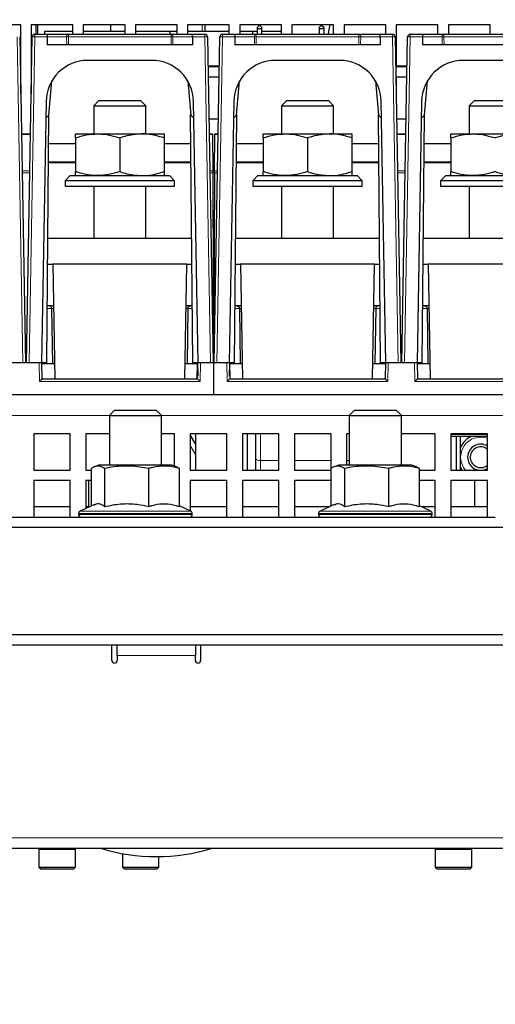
# Paper-space layout 'Blatt5' of a CAD drawing. Header units: millimetres. Extents: x 5 to 418, y 2 to 292.
# Tile 4 of 31: x 166 to 211, y 104 to 199. Entities that reach past the tile are written whole.
import ezdxf

# ---------------------------------------------------------------- set-up
doc = ezdxf.new("R2010")
doc.units = ezdxf.units.MM
doc.layers.add('SLD-0', color=7, linetype='Continuous')
doc.styles.add('SLDTEXTSTYLE1', font='TXT', dxfattribs={"width": 0.605})
doc.dimstyles.new('SLDDIMSTYLE6', dxfattribs={"dimtxt": 3.5, "dimasz": 3.302, "dimexe": 0, "dimexo": 0.0625, "dimgap": 0.875, "dimtad": 1, "dimlfac": 2, "dimrnd": 1e-09, "dimzin": 12, "dimdsep": 46, "dimtxsty": 'SLDTEXTSTYLE1', "dimsah": 1, "dimcen": 0.09, "dimadec": 0, "dimazin": 3, "dimtfac": 1, "dimtofl": 0, "dimtmove": 0, "dimatfit": 3, "dimfxl": 1, "dimfrac": 2, "dimtolj": 1, "dimtzin": 12, "dimarcsym": 0})

# ---------------------------------------------------------------- blocks, each defined once
blk = doc.blocks.new('_D_33')
at = {"layer": 'SLD-0', "color": 7}
for p, q in [((155.793, 125.169), (155.793, 95.168)), ((266.793, 125.169), (266.793, 95.168)), ((155.793, 96.168), (266.793, 96.168))]:
    blk.add_line(p, q, dxfattribs=at)
for centre, start, end in [((212.654, 98.854), 153.43495, 206.56505), ((209.931, 98.854), 333.43495, 26.56505)]:
    blk.add_arc(centre, 6.006, start, end, dxfattribs=at)
for points in [[(155.793, 96.168), (159.095, 95.66), (159.095, 96.676)], [(266.793, 96.168), (263.491, 96.676), (263.491, 95.66)]]:
    blk.add_solid(points, dxfattribs=at)
at = {"layer": 'SLD-0', "color": 7, "insert": (207.282, 100.68), "char_height": 3.5, "attachment_point": 1, "style": 'SLDTEXTSTYLE1'}
blk.add_mtext('222', dxfattribs=at)
blk = doc.blocks.new('_D_34')
at = {"layer": 'SLD-0', "color": 7}
for p, q in [((113.293, 145.918), (113.293, 87.575)), ((266.793, 125.169), (266.793, 87.575)), ((266.793, 88.575), (113.293, 88.575))]:
    blk.add_line(p, q, dxfattribs=at)
for points in [[(113.293, 88.575), (116.595, 88.067), (116.595, 89.083)], [(266.793, 88.575), (263.491, 89.083), (263.491, 88.067)]]:
    blk.add_solid(points, dxfattribs=at)
at = {"layer": 'SLD-0', "color": 7, "insert": (186.032, 93.087), "char_height": 3.5, "attachment_point": 1, "style": 'SLDTEXTSTYLE1'}
blk.add_mtext('307', dxfattribs=at)
blk = doc.blocks.new('_D_36')
at = {"layer": 'SLD-0', "color": 7}
for p, q in [((113.293, 153.905), (113.293, 269.669)), ((309.293, 153.905), (309.293, 269.669)), ((113.293, 268.669), (309.293, 268.669))]:
    blk.add_line(p, q, dxfattribs=at)
for points in [[(113.293, 268.669), (116.595, 268.161), (116.595, 269.177)], [(309.293, 268.669), (305.991, 269.177), (305.991, 268.161)]]:
    blk.add_solid(points, dxfattribs=at)
at = {"layer": 'SLD-0', "color": 7, "insert": (207.282, 273.18), "char_height": 3.5, "attachment_point": 1, "style": 'SLDTEXTSTYLE1'}
blk.add_mtext('392', dxfattribs=at)

psp = doc.layouts.new('Blatt5')

# ---------------------------------------------------------------- linework, layer by layer
at = {"color": 7, "linetype": 'Continuous', "lineweight": 25}
for p, q in [((165.7926, 198.1183), (161.7926, 198.1183)), ((165.7926, 194.1183), (165.7926, 198.1183)), ((170.7926, 198.1183), (166.7926, 198.1183)), ((166.7926, 198.1183), (166.7926, 194.1183)), ((167.2676, 197.2183), (167.2676, 198.1183)), ((167.4426, 197.2183), (167.4426, 198.1183)), ((168.0926, 197.2183), (168.0926, 197.5183)), ((168.0926, 197.5183), (170.7926, 197.5183)), ((170.7926, 197.2183), (170.7926, 198.1183)), ((175.7926, 198.1183), (171.7926, 198.1183)), ((171.7926, 198.1183), (171.7926, 197.2183)), ((171.7926, 197.5183), (175.7926, 197.5183)), ((174.4426, 197.5183), (174.4426, 198.1183)), ((175.7926, 197.2183), (175.7926, 198.1183)), ((180.7926, 198.1183), (176.7926, 198.1183)), ((176.7926, 198.1183), (176.7926, 197.2183)), ((176.7926, 197.5183), (180.0926, 197.5183)), ((180.0926, 197.5183), (180.7926, 197.5183)), ((180.0926, 197.5183), (180.0926, 197.2183)), ((180.7926, 197.2183), (180.7926, 198.1183)), ((185.7926, 198.1183), (181.7926, 198.1183)), ((181.7926, 198.1183), (181.7926, 197.2183)), ((181.7926, 197.5183), (185.7926, 197.5183)), ((183.4426, 198.1183), (183.4426, 197.5183)), ((185.7926, 197.2183), (185.7926, 198.1183)), ((190.7926, 198.1183), (186.7926, 198.1183)), ((186.7926, 198.1183), (186.7926, 197.2183)), ((186.7926, 197.5183), (188.0442, 197.5183)), ((188.0442, 197.2183), (188.0442, 197.5183)), ((188.0442, 197.5183), (188.4926, 197.5183)), ((188.6926, 198.1013), (188.4926, 197.9013)), ((188.4926, 197.7779), (188.4926, 197.9013)), ((188.4926, 197.7779), (188.8926, 197.7779)), ((188.4926, 197.2183), (188.4926, 197.7779)), ((188.6926, 198.1013), (188.8926, 197.9013)), ((188.8926, 197.9013), (188.8926, 197.7779)), ((188.8926, 197.7779), (188.8926, 197.2183)), ((188.8926, 197.5183), (190.7926, 197.5183)), ((190.7926, 197.2183), (190.7926, 198.1183)), ((195.7926, 198.1183), (191.7926, 198.1183)), ((191.7926, 198.1183), (191.7926, 197.2183)), ((194.4426, 197.9013), (194.6426, 198.1013)), ((194.4426, 197.7779), (194.4426, 197.9013)), ((194.4426, 197.7779), (194.8426, 197.7779)), ((194.4426, 197.2183), (194.4426, 197.7779)), ((194.6426, 198.1013), (194.8426, 197.9013)), ((194.8426, 197.9013), (194.8426, 197.7779)), ((194.8426, 197.7779), (194.8426, 197.2183)), ((195.7926, 197.2183), (195.7926, 198.1183)), ((200.7926, 198.1183), (196.7926, 198.1183)), ((196.7926, 198.1183), (196.7926, 197.2183)), ((200.7926, 197.2183), (200.7926, 198.1183)), ((205.7926, 198.1183), (201.7926, 198.1183)), ((201.7926, 198.1183), (201.7926, 194.1183)), ((205.7926, 197.2183), (205.7926, 198.1183)), ((210.7926, 198.1183), (206.7926, 198.1183)), ((206.7926, 198.1183), (206.7926, 197.2183)), ((210.7926, 197.2183), (210.7926, 198.1183)), ((165.697, 196.9727), (166.2426, 165.7183)), ((166.3426, 165.7183), (166.8881, 196.9727)), ((167.1381, 197.2183), (168.4231, 197.2183)), ((168.3196, 196.964), (168.325, 196.2183)), ((168.4231, 197.2183), (170.3733, 197.2183)), ((170.3733, 197.2183), (180.2119, 197.2183)), ((180.2119, 197.2183), (182.1621, 197.2183)), ((182.1621, 197.2183), (183.4471, 197.2183)), ((182.2656, 196.964), (182.2602, 196.2183)), ((183.697, 196.9727), (184.2426, 165.7183)), ((184.3426, 165.7183), (184.8881, 196.9727)), ((185.1381, 197.2183), (186.4231, 197.2183)), ((186.3196, 196.964), (186.325, 196.2183)), ((186.4231, 197.2183), (188.3733, 197.2183)), ((188.3733, 197.2183), (198.2119, 197.2183)), ((198.2119, 197.2183), (200.1621, 197.2183)), ((200.1621, 197.2183), (201.4471, 197.2183)), ((200.2656, 196.964), (200.2602, 196.2183)), ((201.697, 196.9727), (202.2426, 165.7183)), ((202.3426, 165.7183), (202.8881, 196.9727)), ((203.1381, 197.2183), (204.4231, 197.2183)), ((204.3196, 196.964), (204.325, 196.2183)), ((204.4231, 197.2183), (206.3733, 197.2183)), ((206.3733, 197.2183), (216.2119, 197.2183)), ((170.2019, 196.2183), (168.325, 196.2183)), ((170.3787, 196.2183), (170.2019, 196.2183)), ((180.2065, 196.2183), (170.3787, 196.2183)), ((180.3833, 196.2183), (180.2065, 196.2183)), ((182.2602, 196.2183), (180.3833, 196.2183)), ((188.2019, 196.2183), (186.325, 196.2183)), ((188.3787, 196.2183), (188.2019, 196.2183)), ((198.2065, 196.2183), (188.3787, 196.2183)), ((198.3833, 196.2183), (198.2065, 196.2183)), ((200.2602, 196.2183), (198.3833, 196.2183)), ((206.2019, 196.2183), (204.325, 196.2183)), ((206.3787, 196.2183), (206.2019, 196.2183)), ((216.2065, 196.2183), (206.3787, 196.2183)), ((178.3556, 194.7183), (172.2296, 194.7183)), ((196.3556, 194.7183), (190.2296, 194.7183)), ((214.3556, 194.7183), (208.2296, 194.7183)), ((165.7926, 194.1683), (165.746, 194.1683)), ((165.7469, 194.1183), (165.7926, 194.1183)), ((166.8392, 194.1683), (166.7926, 194.1683)), ((166.7926, 194.1183), (166.8383, 194.1183)), ((184.8392, 194.1683), (183.746, 194.1683)), ((183.7469, 194.1183), (184.8383, 194.1183)), ((202.8392, 194.1683), (201.7926, 194.1683)), ((201.7926, 194.1183), (202.8383, 194.1183)), ((165.7926, 193.1183), (165.7643, 193.1183)), ((165.7926, 191.4988), (165.7926, 193.1183)), ((166.8209, 193.1183), (166.7926, 193.1183)), ((166.7926, 193.1183), (166.7926, 191.4988)), ((168.4942, 189.4683), (168.7809, 192.7447)), ((181.8043, 192.7447), (182.091, 189.4683)), ((184.8209, 193.1183), (183.7643, 193.1183)), ((186.4942, 189.4683), (186.7809, 192.7447)), ((199.8043, 192.7447), (200.091, 189.4683)), ((202.8209, 193.1183), (201.7926, 193.1183)), ((201.7926, 193.1183), (201.7926, 191.4988)), ((204.4942, 189.4683), (204.7809, 192.7447)), ((168.2302, 190.7881), (167.7926, 165.7183)), ((173.2926, 190.8683), (172.7926, 190.3683)), ((173.2926, 190.8683), (177.2926, 190.8683)), ((177.7926, 190.3683), (177.2926, 190.8683)), ((182.7926, 165.7183), (182.355, 190.7881)), ((186.2302, 190.7881), (185.7926, 165.7183)), ((191.2926, 190.8683), (190.7926, 190.3683)), ((191.2926, 190.8683), (195.2926, 190.8683)), ((195.7926, 190.3683), (195.2926, 190.8683)), ((200.7926, 165.7183), (200.355, 190.7881)), ((204.2302, 190.7881), (203.7926, 165.7183)), ((209.2926, 190.8683), (208.7926, 190.3683)), ((209.2926, 190.8683), (213.2926, 190.8683)), ((172.7926, 190.3683), (172.7926, 187.6683)), ((172.7926, 190.3683), (177.7926, 190.3683)), ((177.7926, 187.6683), (177.7926, 190.3683)), ((190.7926, 190.3683), (190.7926, 187.6683)), ((190.7926, 190.3683), (195.7926, 190.3683)), ((195.7926, 187.6683), (195.7926, 190.3683)), ((208.7926, 190.3683), (208.7926, 187.6683)), ((208.7926, 190.3683), (213.7926, 190.3683)), ((168.202, 189.1762), (168.4942, 189.4683)), ((168.2926, 165.7183), (168.5005, 189.54)), ((182.2926, 165.7183), (182.0847, 189.54)), ((182.091, 189.4683), (182.3831, 189.1762)), ((183.8341, 189.1183), (184.751, 189.1183)), ((186.202, 189.1762), (186.4942, 189.4683)), ((186.2926, 165.7183), (186.5005, 189.54)), ((200.2926, 165.7183), (200.0847, 189.54)), ((200.091, 189.4683), (200.3831, 189.1762)), ((201.8341, 189.1183), (202.751, 189.1183)), ((204.202, 189.1762), (204.4942, 189.4683)), ((204.2926, 165.7183), (204.5005, 189.54)), ((165.8594, 187.6683), (166.7257, 187.6683)), ((171.0426, 187.6683), (173.1676, 187.6683)), ((171.0426, 187.2887), (171.0426, 184.0479)), ((173.1676, 187.6683), (177.4176, 187.6683)), ((175.2926, 187.2887), (175.2926, 184.0479)), ((177.4176, 187.6683), (179.5426, 187.6683)), ((179.5426, 187.2887), (179.5426, 184.0479)), ((183.8594, 187.6683), (184.1835, 187.6683)), ((184.1838, 187.5951), (184.199, 184.1128)), ((184.3862, 184.1128), (184.4014, 187.5951)), ((184.4017, 187.6683), (184.7257, 187.6683)), ((189.0426, 187.6683), (191.1676, 187.6683)), ((189.0426, 187.2887), (189.0426, 184.0479)), ((191.1676, 187.6683), (195.4176, 187.6683)), ((193.2926, 187.2887), (193.2926, 184.0479)), ((195.4176, 187.6683), (197.5426, 187.6683)), ((197.5426, 187.2887), (197.5426, 184.0479)), ((201.8594, 187.6683), (202.7257, 187.6683)), ((207.0426, 187.6683), (209.1676, 187.6683)), ((207.0426, 187.2887), (207.0426, 184.0479)), ((209.1676, 187.6683), (213.4176, 187.6683)), ((171.0426, 186.7183), (168.4759, 186.7183)), ((182.1093, 186.7183), (179.5426, 186.7183)), ((189.0426, 186.7183), (186.4758, 186.7183)), ((200.1093, 186.7183), (197.5426, 186.7183)), ((207.0426, 186.7183), (204.4759, 186.7183)), ((184.1924, 185.6183), (184.3927, 185.6183)), ((168.4601, 184.9183), (169.0425, 184.9183)), ((168.7926, 184.9683), (168.4606, 184.9683)), ((171.0426, 184.9683), (168.7926, 184.9683)), ((168.7926, 184.9183), (168.7935, 184.9683)), ((169.0425, 184.9183), (171.0426, 184.9183)), ((181.7926, 184.9683), (179.5426, 184.9683)), ((179.5426, 184.9183), (181.5426, 184.9183)), ((181.5426, 184.9183), (182.125, 184.9183)), ((181.7917, 184.9683), (181.7926, 184.9183)), ((182.1246, 184.9683), (181.7926, 184.9683)), ((186.4601, 184.9183), (187.0425, 184.9183)), ((186.7926, 184.9683), (186.4606, 184.9683)), ((189.0426, 184.9683), (186.7926, 184.9683)), ((186.7926, 184.9183), (186.7935, 184.9683)), ((187.0425, 184.9183), (189.0426, 184.9183)), ((199.7926, 184.9683), (197.5426, 184.9683)), ((197.5426, 184.9183), (199.5426, 184.9183)), ((199.5426, 184.9183), (200.125, 184.9183)), ((199.7917, 184.9683), (199.7926, 184.9183)), ((200.1246, 184.9683), (199.7926, 184.9683)), ((204.4601, 184.9183), (205.0425, 184.9183)), ((204.7926, 184.9683), (204.4606, 184.9683)), ((207.0426, 184.9683), (204.7926, 184.9683)), ((204.7926, 184.9183), (204.7935, 184.9683)), ((205.0425, 184.9183), (207.0426, 184.9183)), ((170.5426, 183.6683), (170.0426, 183.1683)), ((170.0426, 183.1683), (170.0426, 182.6683)), ((180.5426, 183.1683), (170.0426, 183.1683)), ((170.5426, 183.6683), (180.0426, 183.6683)), ((180.5426, 183.1683), (180.0426, 183.6683)), ((180.5426, 182.6683), (180.5426, 183.1683)), ((184.1998, 183.9404), (184.2926, 162.6683)), ((184.3854, 183.9404), (184.2926, 162.6683)), ((188.5426, 183.6683), (188.0426, 183.1683)), ((188.0426, 183.1683), (188.0426, 182.6683)), ((198.5426, 183.1683), (188.0426, 183.1683)), ((188.5426, 183.6683), (198.0426, 183.6683)), ((198.5426, 183.1683), (198.0426, 183.6683)), ((198.5426, 182.6683), (198.5426, 183.1683)), ((206.5426, 183.6683), (206.0426, 183.1683)), ((206.0426, 183.1683), (206.0426, 182.6683)), ((216.5426, 183.1683), (206.0426, 183.1683)), ((206.5426, 183.6683), (216.0426, 183.6683)), ((170.0426, 182.6683), (180.5426, 182.6683)), ((172.7926, 182.6683), (172.7926, 177.6683)), ((177.7926, 177.6683), (177.7926, 182.6683)), ((188.0426, 182.6683), (198.5426, 182.6683)), ((190.7926, 182.6683), (190.7926, 177.6683)), ((195.7926, 177.6683), (195.7926, 182.6683)), ((206.0426, 182.6683), (216.5426, 182.6683)), ((208.7926, 182.6683), (208.7926, 177.6683)), ((184.2078, 182.0933), (184.3773, 182.0933)), ((184.3715, 180.7433), (184.2137, 180.7433)), ((184.3677, 179.8933), (184.2174, 179.8933)), ((184.2188, 179.5683), (184.3663, 179.5683)), ((168.3969, 177.6683), (182.1883, 177.6683)), ((186.3969, 177.6683), (200.1883, 177.6683)), ((204.3969, 177.6683), (218.1883, 177.6683)), ((168.3751, 175.1683), (168.8608, 175.1683)), ((181.7244, 175.1683), (168.8608, 175.1683)), ((168.8608, 175.1683), (169.0528, 164.1683)), ((181.5324, 164.1683), (181.7244, 175.1683)), ((181.7244, 175.1683), (182.2101, 175.1683)), ((186.3751, 175.1683), (186.8608, 175.1683)), ((199.7244, 175.1683), (186.8608, 175.1683)), ((186.8608, 175.1683), (187.0528, 164.1683)), ((199.5324, 164.1683), (199.7244, 175.1683)), ((199.7244, 175.1683), (200.2101, 175.1683)), ((204.3751, 175.1683), (204.8608, 175.1683)), ((217.7244, 175.1683), (204.8608, 175.1683)), ((204.8608, 175.1683), (205.0528, 164.1683)), ((168.9306, 171.1683), (168.3401, 171.1683)), ((168.7548, 170.9227), (168.836, 165.6683)), ((182.245, 171.1683), (181.6546, 171.1683)), ((181.8303, 170.9227), (181.7492, 165.6683)), ((184.3293, 171.0874), (184.2559, 171.0874)), ((186.9306, 171.1683), (186.3401, 171.1683)), ((186.7548, 170.9227), (186.836, 165.6683)), ((200.245, 171.1683), (199.6546, 171.1683)), ((199.8303, 170.9227), (199.7492, 165.6683)), ((204.9306, 171.1683), (204.3401, 171.1683)), ((204.7548, 170.9227), (204.836, 165.6683)), ((165.9925, 165.7183), (164.7926, 165.7183)), ((166.2426, 165.7183), (165.9925, 165.7183)), ((166.5927, 165.7183), (166.3426, 165.7183)), ((167.7926, 165.7183), (166.5927, 165.7183)), ((168.2926, 165.7183), (167.7926, 165.7183)), ((167.8007, 165.7183), (167.8278, 164.1683)), ((167.8016, 165.6683), (168.836, 165.6683)), ((168.836, 165.6683), (169.0266, 165.6683)), ((181.5586, 165.6683), (181.7492, 165.6683)), ((181.7492, 165.6683), (182.7402, 165.6683)), ((182.7926, 165.7183), (182.2926, 165.7183)), ((182.714, 164.1683), (182.7402, 165.6683)), ((182.7393, 165.7183), (182.7619, 164.4265)), ((182.7574, 164.1683), (182.7844, 165.7183)), ((183.9925, 165.7183), (182.7926, 165.7183)), ((184.2426, 165.7183), (183.9925, 165.7183)), ((184.5927, 165.7183), (184.3426, 165.7183)), ((185.7926, 165.7183), (184.5927, 165.7183)), ((186.2926, 165.7183), (185.7926, 165.7183)), ((185.8007, 165.7183), (185.8278, 164.1683)), ((185.8233, 164.4265), (185.8458, 165.7183)), ((185.845, 165.6683), (186.836, 165.6683)), ((185.8711, 164.1683), (185.845, 165.6683)), ((186.836, 165.6683), (187.0266, 165.6683)), ((199.5586, 165.6683), (199.7492, 165.6683)), ((199.7492, 165.6683), (200.7836, 165.6683)), ((200.7926, 165.7183), (200.2926, 165.7183)), ((200.7574, 164.1683), (200.7844, 165.7183)), ((201.9925, 165.7183), (200.7926, 165.7183)), ((202.2426, 165.7183), (201.9925, 165.7183)), ((202.5927, 165.7183), (202.3426, 165.7183)), ((203.7926, 165.7183), (202.5927, 165.7183)), ((204.2926, 165.7183), (203.7926, 165.7183)), ((203.8007, 165.7183), (203.8278, 164.1683)), ((203.8016, 165.6683), (204.836, 165.6683)), ((204.836, 165.6683), (205.0266, 165.6683)), ((167.8277, 164.1683), (182.7574, 164.1683)), ((185.8277, 164.1683), (200.7574, 164.1683)), ((203.8277, 164.1683), (218.7574, 164.1683)), ((130.2926, 162.6683), (184.2926, 162.6683)), ((184.2926, 162.6683), (238.2926, 162.6683)), ((174.7926, 161.1683), (174.2926, 160.6683)), ((174.2926, 160.6683), (174.2926, 155.9183)), ((174.2926, 160.6683), (179.2926, 160.6683)), ((174.7926, 161.1683), (178.7926, 161.1683)), ((179.2926, 160.6683), (178.7926, 161.1683)), ((179.2926, 155.9183), (179.2926, 160.6683)), ((197.7926, 161.1683), (197.2926, 160.6683)), ((197.2926, 160.6683), (197.2926, 155.9183)), ((197.2926, 160.6683), (202.2926, 160.6683)), ((197.7926, 161.1683), (201.7926, 161.1683)), ((202.2926, 160.6683), (201.7926, 161.1683)), ((202.2926, 155.9183), (202.2926, 160.6683)), ((170.5426, 158.9183), (167.0426, 158.9183)), ((167.0426, 158.9183), (167.0426, 155.4183)), ((170.5426, 155.4183), (170.5426, 158.9183)), ((174.2926, 158.9183), (172.0426, 158.9183)), ((172.0426, 158.9183), (172.0426, 155.4183)), ((180.5426, 158.9183), (179.2926, 158.9183)), ((180.5426, 155.8183), (180.5426, 158.9183)), ((185.5426, 158.9183), (182.0426, 158.9183)), ((182.0426, 158.9183), (182.0426, 155.4183)), ((182.5426, 157.9375), (182.0426, 158.8035)), ((182.5426, 158.9183), (182.5426, 155.4183)), ((185.5426, 155.4183), (185.5426, 158.9183)), ((190.5426, 158.9183), (187.0426, 158.9183)), ((187.0426, 158.9183), (187.0426, 155.4183)), ((187.5426, 155.4183), (187.5426, 158.9183)), ((188.2926, 158.9183), (188.2926, 156.5552)), ((190.5426, 155.4183), (190.5426, 158.9183)), ((195.5426, 158.9183), (192.0426, 158.9183)), ((192.0426, 158.9183), (192.0426, 155.4183)), ((195.5426, 155.4183), (195.5426, 158.9183)), ((197.2926, 158.9183), (197.0426, 158.9183)), ((197.0426, 158.9183), (197.0426, 155.9183)), ((205.5426, 158.9183), (202.2926, 158.9183)), ((205.5426, 155.4183), (205.5426, 158.9183)), ((210.5426, 158.9183), (207.0426, 158.9183)), ((207.0426, 158.9183), (207.0426, 155.4183)), ((210.5426, 158.8433), (207.0426, 158.8433)), ((210.5426, 158.6683), (207.0426, 158.6683)), ((207.5426, 158.9183), (207.5426, 158.8433)), ((207.5426, 158.6683), (207.5426, 155.4183)), ((207.9426, 158.8433), (207.9426, 158.9183)), ((207.9426, 155.4183), (207.9426, 158.6683)), ((210.5426, 155.4183), (210.5426, 158.9183)), ((173.2926, 155.9183), (172.855, 155.7433)), ((174.4197, 155.9183), (173.2926, 155.9183)), ((180.2926, 155.9183), (174.4197, 155.9183)), ((180.7302, 155.7433), (180.2926, 155.9183)), ((188.2926, 156.5552), (188.2926, 155.4183)), ((196.2926, 155.9183), (195.855, 155.7433)), ((197.4197, 155.9183), (196.2926, 155.9183)), ((203.2926, 155.9183), (197.4197, 155.9183)), ((203.7302, 155.7433), (203.2926, 155.9183)), ((167.0426, 155.4183), (170.5426, 155.4183)), ((172.0426, 155.4183), (172.5681, 155.4183)), ((172.5681, 151.9898), (172.5681, 155.5863)), ((173.8569, 151.9405), (173.8569, 155.5863)), ((178.0814, 151.9405), (178.0814, 155.5863)), ((181.017, 151.9405), (181.017, 155.5863)), ((182.0426, 155.4183), (185.5426, 155.4183)), ((187.0426, 155.4183), (190.5426, 155.4183)), ((192.0426, 155.4183), (195.5426, 155.4183)), ((195.5681, 151.9898), (195.5681, 155.5863)), ((196.8569, 151.9405), (196.8569, 155.5863)), ((201.0814, 151.9405), (201.0814, 155.5863)), ((204.017, 151.9405), (204.017, 155.5863)), ((204.017, 155.4183), (205.5426, 155.4183)), ((207.0426, 155.4183), (210.5426, 155.4183)), ((208.1127, 155.4183), (207.9426, 155.7049)), ((170.5426, 154.4183), (167.0426, 154.4183)), ((167.0426, 154.4183), (167.0426, 150.9183)), ((170.5426, 150.9183), (170.5426, 154.4183)), ((172.5681, 154.4183), (172.0426, 154.4183)), ((172.0426, 154.4183), (172.0426, 151.7447)), ((172.2926, 154.4183), (172.2926, 151.9183)), ((185.5426, 154.4183), (182.0426, 154.4183)), ((182.0426, 154.4183), (182.0426, 151.5116)), ((185.5426, 150.9183), (185.5426, 154.4183)), ((190.5426, 154.4183), (187.0426, 154.4183)), ((187.0426, 154.4183), (187.0426, 150.9183)), ((190.5426, 150.9183), (190.5426, 154.4183)), ((195.5426, 154.4183), (192.0426, 154.4183)), ((192.0426, 154.4183), (192.0426, 150.9183)), ((195.5426, 151.9779), (195.5426, 154.4183)), ((205.5426, 154.4183), (204.017, 154.4183)), ((205.5426, 150.9183), (205.5426, 154.4183)), ((210.5426, 154.4183), (207.0426, 154.4183)), ((207.0426, 154.4183), (207.0426, 150.9183)), ((209.2926, 154.4183), (209.2926, 151.9183)), ((210.5426, 150.9183), (210.5426, 154.4183)), ((172.8537, 152.123), (171.4869, 151.4856)), ((195.8537, 152.123), (194.4869, 151.4856)), ((170.5426, 151.9183), (167.0426, 151.9183)), ((171.3426, 151.2591), (171.3426, 151.1683)), ((172.4148, 151.9183), (172.0426, 151.9183)), ((182.0982, 151.4856), (181.017, 151.9898)), ((185.5426, 151.9183), (182.0426, 151.9183)), ((182.2426, 151.1683), (182.2426, 151.2591)), ((190.5426, 151.9183), (187.0426, 151.9183)), ((195.4148, 151.9183), (192.0426, 151.9183)), ((194.3426, 151.2591), (194.3426, 151.1683)), ((205.0982, 151.4856), (204.017, 151.9898)), ((205.5426, 151.9183), (204.1703, 151.9183)), ((205.2426, 151.1683), (205.2426, 151.2591)), ((210.5426, 151.9183), (207.0426, 151.9183)), ((155.7926, 150.9183), (211.2926, 150.9183)), ((182.0426, 150.9234), (182.0426, 150.9183)), ((272.7926, 149.9183), (149.7926, 149.9183)), ((126.0426, 139.6683), (296.5426, 139.6683)), ((126.0426, 138.6683), (296.5426, 138.6683)), ((174.5426, 137.1683), (174.5426, 138.6683)), ((175.0426, 137.6683), (175.0426, 138.6683)), ((182.5426, 138.6683), (182.5426, 137.6683)), ((183.0426, 138.6683), (183.0426, 137.1683)), ((175.0426, 137.6683), (175.0426, 137.1683)), ((182.5426, 137.1683), (182.5426, 137.6683)), ((137.2926, 119.1683), (285.2926, 119.1683)), ((167.5426, 119.1683), (167.5426, 119.0683)), ((167.5426, 119.0683), (167.5426, 117.3683)), ((171.0426, 119.0683), (171.0426, 119.1683)), ((171.0426, 117.3683), (171.0426, 119.0683)), ((205.5426, 119.1683), (205.5426, 119.0683)), ((205.5426, 119.0683), (205.5426, 117.3683)), ((209.0426, 119.0683), (209.0426, 119.1683)), ((209.0426, 117.3683), (209.0426, 119.0683)), ((175.5426, 118.6567), (175.5426, 117.3683)), ((179.0426, 117.3683), (179.0426, 118.37)), ((167.5426, 117.3683), (167.7426, 117.1683)), ((167.5426, 117.3683), (171.0426, 117.3683)), ((170.8426, 117.1683), (167.7426, 117.1683)), ((170.8426, 117.1683), (171.0426, 117.3683)), ((175.5426, 117.3683), (175.7426, 117.1683)), ((175.5426, 117.3683), (179.0426, 117.3683)), ((178.8426, 117.1683), (175.7426, 117.1683)), ((178.8426, 117.1683), (179.0426, 117.3683)), ((205.5426, 117.3683), (205.7426, 117.1683)), ((205.5426, 117.3683), (209.0426, 117.3683)), ((208.8426, 117.1683), (205.7426, 117.1683)), ((208.8426, 117.1683), (209.0426, 117.3683))]:
    psp.add_line(p, q, dxfattribs=at)
at = {"color": 7, "linetype": 'Continuous', "lineweight": 18}
for p, q in [((183.1948, 197.5183), (183.1948, 198.1183)), ((165.9925, 165.7183), (165.4471, 196.964)), ((167.1381, 196.964), (166.5927, 165.7183)), ((167.1381, 196.964), (167.1381, 197.2183)), ((168.3196, 196.964), (167.1381, 196.964)), ((170.1965, 196.964), (168.3196, 196.964)), ((170.2019, 196.2183), (170.1965, 196.964)), ((170.3733, 196.964), (170.3733, 197.2183)), ((180.2119, 196.964), (170.3733, 196.964)), ((170.3733, 196.964), (170.3787, 196.2183)), ((180.2065, 196.2183), (180.2119, 196.964)), ((180.2119, 196.964), (180.2119, 197.2183)), ((180.3886, 196.964), (180.3833, 196.2183)), ((182.2656, 196.964), (180.3886, 196.964)), ((183.4471, 196.964), (182.2656, 196.964)), ((183.4471, 197.2183), (183.4471, 196.964)), ((183.9925, 165.7183), (183.4471, 196.964)), ((185.1381, 196.964), (184.5927, 165.7183)), ((185.1381, 196.964), (185.1381, 197.2183)), ((186.3196, 196.964), (185.1381, 196.964)), ((188.1965, 196.964), (186.3196, 196.964)), ((188.2019, 196.2183), (188.1965, 196.964)), ((188.3733, 196.964), (188.3733, 197.2183)), ((198.2119, 196.964), (188.3733, 196.964)), ((188.3733, 196.964), (188.3787, 196.2183)), ((198.2065, 196.2183), (198.2119, 196.964)), ((198.2119, 196.964), (198.2119, 197.2183)), ((198.3886, 196.964), (198.3833, 196.2183)), ((200.2656, 196.964), (198.3886, 196.964)), ((201.4471, 196.964), (200.2656, 196.964)), ((201.4471, 197.2183), (201.4471, 196.964)), ((201.9925, 165.7183), (201.4471, 196.964)), ((203.1381, 196.964), (202.5927, 165.7183)), ((203.1381, 196.964), (203.1381, 197.2183)), ((204.3196, 196.964), (203.1381, 196.964)), ((206.1965, 196.964), (204.3196, 196.964)), ((206.2019, 196.2183), (206.1965, 196.964)), ((206.3733, 196.964), (206.3733, 197.2183)), ((216.2119, 196.964), (206.3733, 196.964)), ((206.3733, 196.964), (206.3787, 196.2183)), ((166.7244, 187.5951), (165.8607, 187.5951)), ((184.1838, 187.5951), (183.8607, 187.5951)), ((184.7244, 187.5951), (184.4014, 187.5951)), ((202.7244, 187.5951), (201.8607, 187.5951)), ((165.9215, 184.1128), (166.6637, 184.1128)), ((169.0434, 184.9683), (169.0425, 184.9183)), ((181.5426, 184.9183), (181.5418, 184.9683)), ((183.9215, 184.1128), (184.199, 184.1128)), ((184.3862, 184.1128), (184.6637, 184.1128)), ((187.0434, 184.9683), (187.0425, 184.9183)), ((199.5426, 184.9183), (199.5418, 184.9683)), ((201.9215, 184.1128), (202.6637, 184.1128)), ((205.0434, 184.9683), (205.0425, 184.9183)), ((166.6607, 183.9404), (165.9245, 183.9404)), ((184.1998, 183.9404), (183.9245, 183.9404)), ((184.6607, 183.9404), (184.3854, 183.9404)), ((202.6607, 183.9404), (201.9245, 183.9404)), ((184.3651, 179.2933), (184.22, 179.2933)), ((184.223, 178.615), (184.3622, 178.615)), ((184.2239, 178.4043), (184.3612, 178.4043)), ((168.7548, 170.9227), (168.338, 170.9227)), ((168.9349, 170.9227), (168.7548, 170.9227)), ((181.8303, 170.9227), (181.6503, 170.9227)), ((182.2472, 170.9227), (181.8303, 170.9227)), ((186.7548, 170.9227), (186.338, 170.9227)), ((186.9349, 170.9227), (186.7548, 170.9227)), ((199.8303, 170.9227), (199.6503, 170.9227)), ((200.2472, 170.9227), (199.8303, 170.9227)), ((204.7548, 170.9227), (204.338, 170.9227)), ((204.9349, 170.9227), (204.7548, 170.9227)), ((167.5821, 163.9227), (167.5508, 165.7183)), ((183.0344, 165.7183), (183.0031, 163.9227)), ((185.5821, 163.9227), (185.5508, 165.7183)), ((201.0344, 165.7183), (201.0031, 163.9227)), ((203.5821, 163.9227), (203.5508, 165.7183)), ((183.0031, 163.9227), (167.5821, 163.9227)), ((201.0031, 163.9227), (185.5821, 163.9227)), ((219.0031, 163.9227), (203.5821, 163.9227)), ((131.6926, 160.6683), (174.2926, 160.6683)), ((179.2926, 160.6683), (197.2926, 160.6683)), ((202.2926, 160.6683), (220.2926, 160.6683)), ((188.7926, 158.9183), (188.7926, 156.3439)), ((182.5426, 156.9375), (182.0426, 157.8035)), ((190.5426, 156.3439), (188.7926, 156.3439)), ((188.7926, 156.3439), (188.7926, 155.4183)), ((195.5426, 156.3439), (192.0426, 156.3439)), ((197.2926, 156.3439), (197.0426, 156.3439)), ((182.2426, 151.2591), (171.3426, 151.2591)), ((171.3426, 151.1683), (182.2426, 151.1683)), ((171.4869, 151.4856), (182.0982, 151.4856)), ((205.2426, 151.2591), (194.3426, 151.2591)), ((194.3426, 151.1683), (205.2426, 151.1683)), ((194.4869, 151.4856), (205.0982, 151.4856)), ((182.5426, 137.6683), (175.0426, 137.6683)), ((137.2926, 120.1683), (285.2926, 120.1683)), ((171.0426, 119.0683), (167.5426, 119.0683)), ((209.0426, 119.0683), (205.5426, 119.0683))]:
    psp.add_line(p, q, dxfattribs=at)
at = {"color": 7, "linetype": 'Continuous', "lineweight": 25, "flags": 128}
for points in [[(195.3102, 197.2183), (195.341, 197.5128), (195.4533, 198.1183)], [(184.1835, 187.6683), (184.1835, 187.6635), (184.1836, 187.6493), (184.1837, 187.6262), (184.1838, 187.5951)], [(184.4014, 187.5951), (184.4015, 187.6262), (184.4016, 187.6493), (184.4016, 187.6635), (184.4017, 187.6683)], [(184.199, 184.1128), (184.1992, 184.0758), (184.1994, 184.0337), (184.1996, 183.988), (184.1998, 183.9404)], [(184.3854, 183.9404), (184.3856, 183.988), (184.3858, 184.0337), (184.386, 184.0758), (184.3862, 184.1128)]]:
    psp.add_lwpolyline(points, dxfattribs=at)
at = {"color": 7, "linetype": 'Continuous', "lineweight": 18, "flags": 128}
psp.add_lwpolyline([(188.7926, 156.3439), (188.695, 156.348), (188.6012, 156.36), (188.5148, 156.3795), (188.439, 156.4058), (188.3769, 156.4378), (188.3306, 156.4744), (188.3022, 156.514), (188.2926, 156.5552)], dxfattribs=at)
at = {"color": 7, "linetype": 'Continuous', "lineweight": 25}
for centre, radius, start, end in [((167.1381, 196.9683), 0.25, 90, 179), ((183.4471, 196.9683), 0.25, 1, 90), ((185.1381, 196.9683), 0.25, 90, 179), ((201.4471, 196.9683), 0.25, 1, 90), ((203.1381, 196.9683), 0.25, 90, 179), ((172.2296, 190.7183), 4, 90, 179), ((178.3556, 190.7183), 4, 1, 90), ((190.2296, 190.7183), 4, 90, 179), ((196.3556, 190.7183), 4, 1, 90), ((208.2296, 190.7183), 4, 90, 179), ((209.8926, 156.6683), 2.175, 113.141041, 153.708445), ((209.8926, 156.6683), 1.25, 58.667748, 239.071571), ((209.8926, 156.6683), 1, 49.458398, 239.071571), ((209.8926, 156.6683), 1, 239.071571, 310.541602), ((209.8926, 156.6683), 1.25, 239.071571, 301.332252), ((171.5926, 151.2591), 0.25, 115, 180), ((171.5926, 151.1683), 0.25, 180, 270), ((181.9926, 151.1683), 0.25, 270, 0), ((181.9926, 151.2591), 0.25, 0, 65), ((194.5926, 151.2591), 0.25, 115, 180), ((194.5926, 151.1683), 0.25, 180, 270), ((204.9926, 151.1683), 0.25, 270, 0), ((204.9926, 151.2591), 0.25, 0, 65), ((174.7926, 137.1683), 0.25, 180, 0), ((182.7926, 137.1683), 0.25, 180, 0), ((167.6426, 119.0683), 0.1, 90, 180), ((170.9426, 119.0683), 0.1, 0, 90), ((178.7926, 136.825), 18.4566, 253.068805, 286.931195), ((205.6426, 119.0683), 0.1, 90, 180), ((208.9426, 119.0683), 0.1, 0, 90)]:
    psp.add_arc(centre, radius, start, end, dxfattribs=at)
at = {"color": 7, "linetype": 'Continuous', "lineweight": 18}
for centre, radius, start, end in [((167.1384, 200.5549), 3.591, 266.004362, 269.995892), ((170.4185, 196.9983), 0.2246, 101.616142, 188.794989), ((170.2849, 207.7256), 10.762, 269.529496, 270.470504), ((180.1667, 196.9983), 0.2246, 351.205227, 78.383641), ((180.3003, 207.7257), 10.7621, 269.529501, 270.470499), ((183.4468, 200.5548), 3.5908, 270.004032, 273.995715), ((185.1383, 200.5548), 3.5909, 266.004295, 269.995929), ((188.4185, 196.9983), 0.2246, 101.616359, 188.794773), ((188.2849, 207.7257), 10.7621, 269.529501, 270.470499), ((198.1667, 196.9983), 0.2246, 351.205119, 78.38375), ((198.3003, 207.7257), 10.7621, 269.529501, 270.470499), ((201.4468, 200.5548), 3.5908, 270.00403, 273.995731), ((203.1383, 200.5548), 3.5908, 266.004269, 269.99597), ((206.4185, 196.9983), 0.2246, 101.616413, 188.79486), ((206.2849, 207.7257), 10.7621, 269.5295, 270.4705), ((209.8926, 156.6683), 1.925, 70.265485, 220.492661)]:
    psp.add_arc(centre, radius, start, end, dxfattribs=at)
at = {"color": 7, "linetype": 'Continuous', "lineweight": 25}
for centre, major_axis, ratio, start_param, end_param in [((168.4231, 196.9683), (0, 0.25), 0.4142136, 0, 1.5882496), ((182.1621, 196.9683), (0, 0.25), 0.4142136, 4.6949357, 6.2831853), ((186.4231, 196.9683), (0, 0.25), 0.4142136, 0, 1.5882496), ((200.1621, 196.9683), (0, 0.25), 0.4142136, 4.6949357, 6.2831853), ((204.4231, 196.9683), (0, 0.25), 0.4142136, 0, 1.5882496), ((167.5821, 163.9183), (0.2457, 0.25), 0.0087255, 0.0085744, 1.5619174), ((183.0031, 163.9183), (-0.2457, 0.25), 0.0087255, 4.7212679, 6.274611), ((185.5821, 163.9183), (0.2457, 0.25), 0.0087255, 0.0085744, 1.5619174), ((201.0031, 163.9183), (-0.2457, 0.25), 0.0087255, 4.7212679, 6.274611), ((203.5821, 163.9183), (0.2457, 0.25), 0.0087255, 0.0085744, 1.5619174)]:
    psp.add_ellipse(centre, major_axis=major_axis, ratio=ratio, start_param=start_param, end_param=end_param, dxfattribs=at)
for points, knots in [([(171.0426, 187.2887), (171.3877, 187.3948), (172.0843, 187.609), (172.8043, 187.6484), (173.1676, 187.6683)], [0, 0, 0, 0, 0.4954523, 1, 1, 1, 1]), ([(171.0426, 187.2887), (171.0426, 187.3948), (171.0426, 187.609), (171.0426, 187.6484), (171.0426, 187.6683)], [0, 0, 0, 0, 0.4954608, 1, 1, 1, 1]), ([(173.1676, 187.6683), (173.218, 187.6679), (173.5994, 187.6644), (174.3186, 187.5815), (174.9659, 187.3869), (175.2926, 187.2887)], [0, 0, 0, 0, 0.0700861, 0.5307838, 1, 1, 1, 1]), ([(177.4176, 187.6683), (176.8633, 187.6227), (176.1438, 187.5634), (175.4516, 187.34), (175.2926, 187.2887)], [0, 0, 0, 0, 0.770292, 1, 1, 1, 1]), ([(179.5426, 187.2887), (179.0147, 187.4415), (178.314, 187.6443), (177.5949, 187.6636), (177.4176, 187.6683)], [0, 0, 0, 0, 0.7534201, 1, 1, 1, 1]), ([(179.5426, 187.6683), (179.5426, 187.6679), (179.5426, 187.6644), (179.5426, 187.5815), (179.5426, 187.3869), (179.5426, 187.2887)], [0, 0, 0, 0, 0.0700907, 0.530775, 1, 1, 1, 1]), ([(189.0426, 187.2887), (189.3877, 187.3948), (190.0843, 187.609), (190.8043, 187.6484), (191.1676, 187.6683)], [0, 0, 0, 0, 0.4954527, 1, 1, 1, 1]), ([(189.0426, 187.2887), (189.0426, 187.3948), (189.0426, 187.609), (189.0426, 187.6484), (189.0426, 187.6683)], [0, 0, 0, 0, 0.4954608, 1, 1, 1, 1]), ([(191.1676, 187.6683), (191.218, 187.6679), (191.5994, 187.6644), (192.3186, 187.5815), (192.9659, 187.3869), (193.2926, 187.2887)], [0, 0, 0, 0, 0.0700861, 0.5307841, 1, 1, 1, 1]), ([(195.4176, 187.6683), (194.8633, 187.6227), (194.1438, 187.5634), (193.4516, 187.34), (193.2926, 187.2887)], [0, 0, 0, 0, 0.770292, 1, 1, 1, 1]), ([(197.5426, 187.2887), (197.0147, 187.4415), (196.314, 187.6443), (195.5949, 187.6636), (195.4176, 187.6683)], [0, 0, 0, 0, 0.7534203, 1, 1, 1, 1]), ([(197.5426, 187.6683), (197.5426, 187.6679), (197.5426, 187.6644), (197.5426, 187.5815), (197.5426, 187.3869), (197.5426, 187.2887)], [0, 0, 0, 0, 0.0700907, 0.530775, 1, 1, 1, 1]), ([(207.0426, 187.2887), (207.3877, 187.3948), (208.0843, 187.609), (208.8043, 187.6484), (209.1676, 187.6683)], [0, 0, 0, 0, 0.4954528, 1, 1, 1, 1]), ([(207.0426, 187.2887), (207.0426, 187.3948), (207.0426, 187.609), (207.0426, 187.6484), (207.0426, 187.6683)], [0, 0, 0, 0, 0.4954608, 1, 1, 1, 1]), ([(209.1676, 187.6683), (209.218, 187.6679), (209.5994, 187.6644), (210.3186, 187.5815), (210.9659, 187.3869), (211.2926, 187.2887)], [0, 0, 0, 0, 0.0700862, 0.5307843, 1, 1, 1, 1]), ([(213.4176, 187.6683), (212.8633, 187.6227), (212.1438, 187.5634), (211.4516, 187.34), (211.2926, 187.2887)], [0, 0, 0, 0, 0.7702916, 1, 1, 1, 1]), ([(173.1676, 183.6683), (173.1172, 183.6688), (172.7358, 183.6722), (172.0166, 183.7551), (171.3692, 183.9497), (171.0426, 184.0479)], [0, 0, 0, 0, 0.0700918, 0.5307872, 1, 1, 1, 1]), ([(171.0426, 183.6683), (171.0426, 183.6688), (171.0426, 183.6722), (171.0426, 183.7551), (171.0426, 183.9497), (171.0426, 184.0479)], [0, 0, 0, 0, 0.0700907, 0.530775, 1, 1, 1, 1]), ([(175.2926, 184.0479), (174.9475, 183.9418), (174.2509, 183.7277), (173.5309, 183.6882), (173.1676, 183.6683)], [0, 0, 0, 0, 0.4954559, 1, 1, 1, 1]), ([(175.2926, 184.0479), (175.4516, 183.9966), (176.1438, 183.7733), (176.8633, 183.714), (177.4176, 183.6683)], [0, 0, 0, 0, 0.229708, 1, 1, 1, 1]), ([(177.4176, 183.6683), (177.5949, 183.6731), (178.314, 183.6923), (179.0147, 183.8951), (179.5426, 184.0479)], [0, 0, 0, 0, 0.2465799, 1, 1, 1, 1]), ([(179.5426, 184.0479), (179.5426, 183.9418), (179.5426, 183.7277), (179.5426, 183.6882), (179.5426, 183.6683)], [0, 0, 0, 0, 0.4954608, 1, 1, 1, 1]), ([(191.1676, 183.6683), (191.1172, 183.6688), (190.7358, 183.6722), (190.0166, 183.7551), (189.3692, 183.9497), (189.0426, 184.0479)], [0, 0, 0, 0, 0.0700917, 0.5307869, 1, 1, 1, 1]), ([(189.0426, 183.6683), (189.0426, 183.6688), (189.0426, 183.6722), (189.0426, 183.7551), (189.0426, 183.9497), (189.0426, 184.0479)], [0, 0, 0, 0, 0.0700907, 0.530775, 1, 1, 1, 1]), ([(193.2926, 184.0479), (192.9475, 183.9418), (192.2509, 183.7277), (191.5309, 183.6882), (191.1676, 183.6683)], [0, 0, 0, 0, 0.4954556, 1, 1, 1, 1]), ([(193.2926, 184.0479), (193.4516, 183.9966), (194.1438, 183.7733), (194.8633, 183.714), (195.4176, 183.6683)], [0, 0, 0, 0, 0.229708, 1, 1, 1, 1]), ([(195.4176, 183.6683), (195.5949, 183.6731), (196.314, 183.6923), (197.0147, 183.8951), (197.5426, 184.0479)], [0, 0, 0, 0, 0.2465797, 1, 1, 1, 1]), ([(197.5426, 184.0479), (197.5426, 183.9418), (197.5426, 183.7277), (197.5426, 183.6882), (197.5426, 183.6683)], [0, 0, 0, 0, 0.4954608, 1, 1, 1, 1]), ([(209.1676, 183.6683), (209.1172, 183.6688), (208.7358, 183.6722), (208.0166, 183.7551), (207.3692, 183.9497), (207.0426, 184.0479)], [0, 0, 0, 0, 0.0700916, 0.5307871, 1, 1, 1, 1]), ([(207.0426, 183.6683), (207.0426, 183.6688), (207.0426, 183.6722), (207.0426, 183.7551), (207.0426, 183.9497), (207.0426, 184.0479)], [0, 0, 0, 0, 0.0700907, 0.530775, 1, 1, 1, 1]), ([(211.2926, 184.0479), (210.9475, 183.9418), (210.2509, 183.7277), (209.5309, 183.6882), (209.1676, 183.6683)], [0, 0, 0, 0, 0.4954557, 1, 1, 1, 1]), ([(211.2926, 184.0479), (211.4516, 183.9966), (212.1438, 183.7733), (212.8633, 183.714), (213.4176, 183.6683)], [0, 0, 0, 0, 0.2297084, 1, 1, 1, 1]), ([(168.7548, 170.9227), (168.7528, 170.946), (168.7486, 170.9924), (168.7201, 171.0597), (168.6711, 171.1222), (168.6066, 171.1601), (168.5595, 171.1682), (168.5391, 171.1683), (168.5386, 171.1683)], [0, 0, 0, 0, 0.1542651, 0.3078837, 0.5179146, 0.7913401, 0.9950415, 1, 1, 1, 1]), ([(181.8303, 170.9227), (181.8324, 170.946), (181.8365, 170.9924), (181.8651, 171.0597), (181.9141, 171.1222), (181.9786, 171.1601), (182.0257, 171.1682), (182.0461, 171.1683), (182.0466, 171.1683)], [0, 0, 0, 0, 0.1542654, 0.3078844, 0.5179136, 0.7913396, 0.9950441, 1, 1, 1, 1]), ([(186.5386, 171.1683), (186.5391, 171.1683), (186.5595, 171.1682), (186.6066, 171.1601), (186.6711, 171.1222), (186.7201, 171.0597), (186.7486, 170.9924), (186.7528, 170.946), (186.7548, 170.9227)], [0, 0, 0, 0, 0.0049559, 0.2086604, 0.4820864, 0.6921156, 0.8457346, 1, 1, 1, 1]), ([(200.0466, 171.1683), (200.0461, 171.1683), (200.0256, 171.1682), (199.9786, 171.1601), (199.9141, 171.1222), (199.8651, 171.0597), (199.8365, 170.9924), (199.8324, 170.946), (199.8303, 170.9227)], [0, 0, 0, 0, 0.0049572, 0.2086603, 0.4820862, 0.6921165, 0.8457347, 1, 1, 1, 1]), ([(204.7548, 170.9227), (204.7528, 170.946), (204.7486, 170.9924), (204.7201, 171.0597), (204.6711, 171.1222), (204.6066, 171.1601), (204.5595, 171.1682), (204.5391, 171.1683), (204.5386, 171.1683)], [0, 0, 0, 0, 0.1542654, 0.3078836, 0.5179133, 0.7913398, 0.9950435, 1, 1, 1, 1]), ([(173.8569, 155.5863), (173.6779, 155.6847), (173.3143, 155.8845), (172.8788, 155.7806), (172.6318, 155.6261), (172.5681, 155.5863)], [0, 0, 0, 0, 0.41855539, 0.85016094, 1, 1, 1, 1]), ([(178.0814, 155.5863), (177.4946, 155.6847), (176.3027, 155.8845), (174.8753, 155.7806), (174.0656, 155.6261), (173.8569, 155.5863)], [0, 0, 0, 0, 0.4185543, 0.8501598, 1, 1, 1, 1]), ([(181.017, 155.5863), (180.9299, 155.6109), (180.4697, 155.7411), (179.6104, 155.8701), (178.712, 155.7618), (178.2047, 155.6206), (178.0814, 155.5863)], [0, 0, 0, 0, 0.09005219, 0.47583168, 0.87256373, 1, 1, 1, 1]), ([(196.8569, 155.5863), (196.6779, 155.6847), (196.3143, 155.8845), (195.8788, 155.7806), (195.6318, 155.6261), (195.5681, 155.5863)], [0, 0, 0, 0, 0.4185554, 0.8501608, 1, 1, 1, 1]), ([(201.0814, 155.5863), (200.4946, 155.6847), (199.3027, 155.8845), (197.8753, 155.7806), (197.0656, 155.6261), (196.8569, 155.5863)], [0, 0, 0, 0, 0.4185542, 0.85016, 1, 1, 1, 1]), ([(204.017, 155.5863), (203.9299, 155.6109), (203.4697, 155.7411), (202.6104, 155.8701), (201.712, 155.7618), (201.2047, 155.6206), (201.0814, 155.5863)], [0, 0, 0, 0, 0.09005229, 0.47583197, 0.87256384, 1, 1, 1, 1]), ([(180.7211, 155.7205), (180.756, 155.7158), (180.8558, 155.7025), (180.9535, 155.632), (181.017, 155.5863)], [0, 0, 0, 0, 0.3502997, 1, 1, 1, 1]), ([(203.721, 155.7205), (203.756, 155.7158), (203.8558, 155.7025), (203.9535, 155.632), (204.017, 155.5863)], [0, 0, 0, 0, 0.3503001, 1, 1, 1, 1]), ([(172.8647, 152.0993), (172.9198, 152.1325), (173.1332, 152.2614), (173.4709, 152.2021), (173.7426, 152.018), (173.8569, 151.9405)], [0, 0, 0, 0, 0.167681, 0.6498709, 1, 1, 1, 1]), ([(173.8569, 151.9405), (174.3597, 152.0421), (175.3803, 152.2482), (176.8154, 152.2075), (177.7065, 152.0196), (178.0814, 151.9405)], [0, 0, 0, 0, 0.3599187, 0.7307366, 1, 1, 1, 1]), ([(178.0814, 151.9405), (178.1883, 151.9755), (178.617, 152.1156), (179.3937, 152.2524), (180.2758, 152.1725), (180.8124, 152.0046), (181.017, 151.9405)], [0, 0, 0, 0, 0.1108996, 0.444697, 0.7882874, 1, 1, 1, 1]), ([(195.8647, 152.0993), (195.9198, 152.1325), (196.1332, 152.2614), (196.4709, 152.2021), (196.7426, 152.018), (196.8569, 151.9405)], [0, 0, 0, 0, 0.167681, 0.6498708, 1, 1, 1, 1]), ([(196.8569, 151.9405), (197.3597, 152.0421), (198.3803, 152.2482), (199.8154, 152.2075), (200.7065, 152.0196), (201.0814, 151.9405)], [0, 0, 0, 0, 0.3599182, 0.730736, 1, 1, 1, 1]), ([(201.0814, 151.9405), (201.1883, 151.9755), (201.617, 152.1156), (202.3937, 152.2524), (203.2758, 152.1725), (203.8124, 152.0046), (204.017, 151.9405)], [0, 0, 0, 0, 0.1108995, 0.4446967, 0.7882874, 1, 1, 1, 1])]:
    psp.add_open_spline(points, degree=3, knots=knots, dxfattribs=at)

# ---------------------------------------------------------------- dimensions: what is measured, and where the dimension line sits
at = {"layer": 'SLD-0', "color": 7}
for base, p1, p2, picture, middle in [((309.2926, 268.6687), (113.2926, 153.9048), (309.2926, 153.9048), '_D_36', (211.2926, 268.6687)), ((113.2926, 88.5755), (266.7926, 125.1688), (113.2926, 145.9183), '_D_34', (190.0426, 88.5755))]:
    dim = psp.add_linear_dim(base=base, p1=p1, p2=p2, dimstyle='SLDDIMSTYLE6', dxfattribs=at)
    dim.commit()
    dim.dimension.update_dxf_attribs({"geometry": picture, "text_midpoint": middle, "dimtype": 160})
dim = psp.add_linear_dim(base=(266.7926, 96.1683), p1=(155.7926, 125.1688), p2=(266.7926, 125.1688), text='(<>)', dimstyle='SLDDIMSTYLE6', dxfattribs=at)
dim.commit()
dim.dimension.update_dxf_attribs({"geometry": '_D_33', "text_midpoint": (211.2926, 96.1683), "dimtype": 160})

doc.saveas('drawing.dxf')
